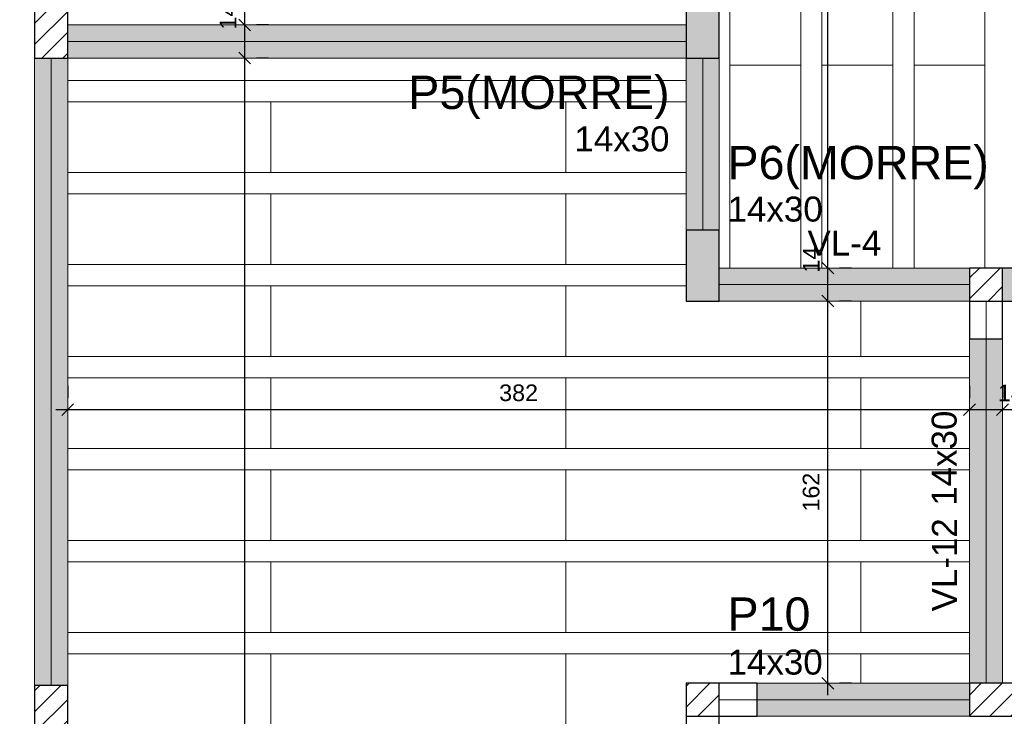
# Model space of a CAD drawing. Header units: millimetres. Extents: x 337 to 526, y -381 to -65.
# Tile 74 of 104: x 347.13 to 355.48, y -110.06 to -104.15. Entities that reach past the tile are written whole.
import ezdxf

# ---------------------------------------------------------------- set-up
doc = ezdxf.new("R2010")
doc.units = ezdxf.units.MM
doc.header["$MEASUREMENT"] = 0
doc.layers.get('0').update_dxf_attribs({"lineweight": 5})
for name, color, linetype, lineweight in [('FO-Cotas', 5, 'Continuous', 5), ('FO-Eixos', 5, 'Continuous', 5), ('FO-Hachura pilar que morre', 106, 'Continuous', 5), ('FO-Hachura pilar que passa', 19, 'Continuous', 5), ('FO-Hachura viga', 43, 'Continuous', 5), ('FO-Hachuras das lajes', 1, 'Continuous', 20), ('FO-Pilares', 152, 'Continuous', 30), ('FO-Textos das vigas', 7, 'Continuous', 5), ('FO-Textos dos pilares', 7, 'Continuous', 5), ('FO-Vigas', 1, 'Continuous', 20)]:
    doc.layers.add(name, color=color, linetype=linetype, lineweight=lineweight)
doc.styles.add('Arial', font='arial.ttf')
doc.dimstyles.new('UM_50.000000', dxfattribs={"dimtxt": 0.18, "dimasz": 0.1, "dimexe": 0.1, "dimexo": 0.2, "dimgap": 0, "dimtad": 1, "dimtih": 1, "dimtoh": 1, "dimdec": 1, "dimlfac": 50, "dimzin": 0, "dimdsep": 46, "dimtxsty": 'Standard', "dimcen": 0.09, "dimdle": 0.1, "dimadec": 1, "dimazin": 2, "dimtfac": 1, "dimtdec": 4, "dimtofl": 0, "dimtmove": 0, "dimatfit": 3, "dimfxl": 1, "dimtolj": 1, "dimarcsym": 0})
pattern_1 = [(45, (341.78375, -155.80293), (-0.08838835, 0.08838835), [])]

# ---------------------------------------------------------------- blocks, each defined once
blk = doc.blocks.new('_Oblique')
at = {"color": 0, "linetype": 'ByBlock', "lineweight": -2}
blk.add_line((-0.5, -0.5), (0.5, 0.5), dxfattribs=at)
blk = doc.blocks.new('*D410')
at = {"layer": 'Defpoints', "color": 0, "transparency": 16777216}
for p in [(345.8486, -109.7995), (347.2606, -109.7995), (347.2606, -110.3995)]:
    blk.add_point(p, dxfattribs=at)
at = {"layer": 'FO-Cotas', "color": 0, "lineweight": -2, "transparency": 16777216}
for p, q in [((345.8486, -110.4995), (345.8486, -109.6995)), ((347.0606, -109.7995), (345.7486, -109.7995)), ((347.0606, -110.3995), (345.7486, -110.3995))]:
    blk.add_line(p, q, dxfattribs=at)
at = {"layer": 'FO-Cotas', "color": 0, "lineweight": -2, "transparency": 16777216, "xscale": 0.1, "yscale": 0.1, "zscale": 0.1}
for p, rotation in [((345.8486, -109.7995), 90), ((345.8486, -110.3995), 270)]:
    blk.add_blockref('_Oblique', p, dxfattribs=dict(at, rotation=rotation))
at = {"layer": 'FO-Cotas', "color": 7, "transparency": 16777216, "insert": (345.7074, -110.0995), "char_height": 0.1412, "attachment_point": 5, "rotation": 90, "style": 'Arial'}
blk.add_mtext('\\A1;30', dxfattribs=at)
blk = doc.blocks.new('*D365')
at = {"layer": 'Defpoints', "color": 0, "transparency": 16777216}
for p in [(345.8486, -104.4795), (347.2606, -104.4795), (347.2606, -109.7995)]:
    blk.add_point(p, dxfattribs=at)
at = {"layer": 'FO-Cotas', "color": 0, "lineweight": -2, "transparency": 16777216}
for p, q in [((345.8486, -109.8995), (345.8486, -104.3795)), ((347.0606, -104.4795), (345.7486, -104.4795)), ((347.0606, -109.7995), (345.7486, -109.7995))]:
    blk.add_line(p, q, dxfattribs=at)
at = {"layer": 'FO-Cotas', "color": 0, "lineweight": -2, "transparency": 16777216, "xscale": 0.1, "yscale": 0.1, "zscale": 0.1}
for p, rotation in [((345.8486, -104.4795), 90), ((345.8486, -109.7995), 270)]:
    blk.add_blockref('_Oblique', p, dxfattribs=dict(at, rotation=rotation))
at = {"layer": 'FO-Cotas', "color": 7, "transparency": 16777216, "insert": (345.7074, -107.1395), "char_height": 0.1412, "attachment_point": 5, "rotation": 90, "style": 'Arial'}
blk.add_mtext('\\A1;266', dxfattribs=at)
blk = doc.blocks.new('*D366')
at = {"layer": 'Defpoints', "color": 0, "transparency": 16777216}
for p in [(345.8486, -103.8795), (347.2606, -103.8795), (347.2606, -104.4795)]:
    blk.add_point(p, dxfattribs=at)
at = {"layer": 'FO-Cotas', "color": 0, "lineweight": -2, "transparency": 16777216}
for p, q in [((345.8486, -104.5795), (345.8486, -103.7795)), ((347.0606, -103.8795), (345.7486, -103.8795)), ((347.0606, -104.4795), (345.7486, -104.4795))]:
    blk.add_line(p, q, dxfattribs=at)
at = {"layer": 'FO-Cotas', "color": 0, "lineweight": -2, "transparency": 16777216, "xscale": 0.1, "yscale": 0.1, "zscale": 0.1}
for p, rotation in [((345.8486, -103.8795), 90), ((345.8486, -104.4795), 270)]:
    blk.add_blockref('_Oblique', p, dxfattribs=dict(at, rotation=rotation))
at = {"layer": 'FO-Cotas', "color": 7, "transparency": 16777216, "insert": (345.7074, -104.1795), "char_height": 0.1412, "attachment_point": 5, "rotation": 90, "style": 'Arial'}
blk.add_mtext('\\A1;30', dxfattribs=at)
blk = doc.blocks.new('*D369')
at = {"layer": 'Defpoints', "color": 0, "transparency": 16777216}
for p in [(345.4956, -99.8797), (347.2606, -99.8797), (347.2606, -117.5197)]:
    blk.add_point(p, dxfattribs=at)
at = {"layer": 'FO-Cotas', "color": 0, "lineweight": -2, "transparency": 16777216}
for p, q in [((345.4956, -117.6197), (345.4956, -99.7797)), ((347.0606, -99.8797), (345.3956, -99.8797)), ((347.0606, -117.5197), (345.3956, -117.5197))]:
    blk.add_line(p, q, dxfattribs=at)
at = {"layer": 'FO-Cotas', "color": 0, "lineweight": -2, "transparency": 16777216, "xscale": 0.1, "yscale": 0.1, "zscale": 0.1}
for p, rotation in [((345.4956, -99.8797), 90), ((345.4956, -117.5197), 270)]:
    blk.add_blockref('_Oblique', p, dxfattribs=dict(at, rotation=rotation))
at = {"layer": 'FO-Cotas', "color": 7, "transparency": 16777216, "insert": (345.3544, -108.6997), "char_height": 0.1412, "attachment_point": 5, "rotation": 90, "style": 'Arial'}
blk.add_mtext('\\A1;882', dxfattribs=at)
blk = doc.blocks.new('*D381')
at = {"layer": 'Defpoints', "color": 0, "transparency": 16777216}
for p in [(353.0606, -99.8797), (362.9856, -99.8797), (355.2806, -117.5197)]:
    blk.add_point(p, dxfattribs=at)
at = {"layer": 'FO-Cotas', "color": 0, "lineweight": -2, "transparency": 16777216}
for p, q in [((362.9856, -117.6197), (362.9856, -99.7797)), ((353.2606, -99.8797), (363.0856, -99.8797)), ((355.4806, -117.5197), (363.0856, -117.5197))]:
    blk.add_line(p, q, dxfattribs=at)
at = {"layer": 'FO-Cotas', "color": 0, "lineweight": -2, "transparency": 16777216, "xscale": 0.1, "yscale": 0.1, "zscale": 0.1}
for p, rotation in [((362.9856, -99.8797), 90), ((362.9856, -117.5197), 270)]:
    blk.add_blockref('_Oblique', p, dxfattribs=dict(at, rotation=rotation))
at = {"layer": 'FO-Cotas', "color": 7, "transparency": 16777216, "insert": (362.8444, -108.6997), "char_height": 0.1412, "attachment_point": 5, "rotation": 90, "style": 'Arial'}
blk.add_mtext('\\A1;882', dxfattribs=at)
blk = doc.blocks.new('*D383')
at = {"layer": 'Defpoints', "color": 0, "transparency": 16777216}
for p in [(347.5406, -107.4595), (355.1808, -107.4595), (355.1808, -107.4595)]:
    blk.add_point(p, dxfattribs=at)
at = {"layer": 'FO-Cotas', "color": 0, "lineweight": -2, "transparency": 16777216}
for p, q in [((347.5406, -107.2595), (347.5406, -107.3595)), ((355.1808, -107.2595), (355.1808, -107.3595)), ((347.4406, -107.4595), (355.2808, -107.4595))]:
    blk.add_line(p, q, dxfattribs=at)
at = {"layer": 'FO-Cotas', "color": 0, "lineweight": -2, "transparency": 16777216, "xscale": 0.1, "yscale": 0.1, "zscale": 0.1, "rotation": 180}
blk.add_blockref('_Oblique', (347.5406, -107.4595), dxfattribs=at)
at = {"layer": 'FO-Cotas', "color": 0, "lineweight": -2, "transparency": 16777216, "xscale": 0.1, "yscale": 0.1, "zscale": 0.1}
blk.add_blockref('_Oblique', (355.1808, -107.4595), dxfattribs=at)
at = {"layer": 'FO-Cotas', "color": 7, "transparency": 16777216, "insert": (351.3607, -107.3183), "char_height": 0.1412, "attachment_point": 5, "rotation": 0.00573, "style": 'Arial'}
blk.add_mtext('\\A1;382', dxfattribs=at)
blk = doc.blocks.new('*D384')
at = {"layer": 'Defpoints', "color": 0, "transparency": 16777216}
for p in [(355.1808, -107.4595), (355.4608, -107.4595), (355.4608, -107.4595)]:
    blk.add_point(p, dxfattribs=at)
at = {"layer": 'FO-Cotas', "color": 0, "lineweight": -2, "transparency": 16777216}
for p, q in [((355.1808, -107.2595), (355.1808, -107.3595)), ((355.4608, -107.2595), (355.4608, -107.3595)), ((355.0808, -107.4595), (355.5608, -107.4595))]:
    blk.add_line(p, q, dxfattribs=at)
at = {"layer": 'FO-Cotas', "color": 0, "lineweight": -2, "transparency": 16777216, "xscale": 0.1, "yscale": 0.1, "zscale": 0.1, "rotation": 180}
blk.add_blockref('_Oblique', (355.1808, -107.4595), dxfattribs=at)
at = {"layer": 'FO-Cotas', "color": 0, "lineweight": -2, "transparency": 16777216, "xscale": 0.1, "yscale": 0.1, "zscale": 0.1}
blk.add_blockref('_Oblique', (355.4608, -107.4595), dxfattribs=at)
at = {"layer": 'FO-Cotas', "color": 7, "transparency": 16777216, "insert": (355.5314, -107.3183), "char_height": 0.1412, "attachment_point": 5, "rotation": 0.00573, "style": 'Arial'}
blk.add_mtext('\\A1;14', dxfattribs=at)
blk = doc.blocks.new('*D385')
at = {"layer": 'Defpoints', "color": 0, "transparency": 16777216}
for p in [(355.4608, -107.4595), (360.9406, -107.4595), (360.9406, -107.4595)]:
    blk.add_point(p, dxfattribs=at)
at = {"layer": 'FO-Cotas', "color": 0, "lineweight": -2, "transparency": 16777216}
for p, q in [((355.4608, -107.2595), (355.4608, -107.3595)), ((360.9406, -107.2595), (360.9406, -107.3595)), ((355.3608, -107.4595), (361.0406, -107.4595))]:
    blk.add_line(p, q, dxfattribs=at)
at = {"layer": 'FO-Cotas', "color": 0, "lineweight": -2, "transparency": 16777216, "xscale": 0.1, "yscale": 0.1, "zscale": 0.1, "rotation": 180}
blk.add_blockref('_Oblique', (355.4608, -107.4595), dxfattribs=at)
at = {"layer": 'FO-Cotas', "color": 0, "lineweight": -2, "transparency": 16777216, "xscale": 0.1, "yscale": 0.1, "zscale": 0.1}
blk.add_blockref('_Oblique', (360.9406, -107.4595), dxfattribs=at)
at = {"layer": 'FO-Cotas', "color": 7, "transparency": 16777216, "insert": (358.2007, -107.3183), "char_height": 0.1412, "attachment_point": 5, "rotation": 0.00573, "style": 'Arial'}
blk.add_mtext('\\A1;274', dxfattribs=at)
blk = doc.blocks.new('*D386')
at = {"layer": 'Defpoints', "color": 0, "transparency": 16777216}
for p in [(349.0406, -104.4795), (349.0406, -104.4795), (349.0406, -117.2397)]:
    blk.add_point(p, dxfattribs=at)
at = {"layer": 'FO-Cotas', "color": 0, "lineweight": -2, "transparency": 16777216}
for p, q in [((349.0406, -117.3397), (349.0406, -104.3795)), ((349.2406, -104.4795), (349.1406, -104.4795)), ((349.2406, -117.2397), (349.1406, -117.2397))]:
    blk.add_line(p, q, dxfattribs=at)
at = {"layer": 'FO-Cotas', "color": 0, "lineweight": -2, "transparency": 16777216, "xscale": 0.1, "yscale": 0.1, "zscale": 0.1}
for p, rotation in [((349.0406, -104.4795), 90), ((349.0406, -117.2397), 270)]:
    blk.add_blockref('_Oblique', p, dxfattribs=dict(at, rotation=rotation))
at = {"layer": 'FO-Cotas', "color": 7, "transparency": 16777216, "insert": (348.8994, -110.8596), "char_height": 0.1412, "attachment_point": 5, "rotation": 90, "style": 'Arial'}
blk.add_mtext('\\A1;638', dxfattribs=at)
blk = doc.blocks.new('*D387')
at = {"layer": 'Defpoints', "color": 0, "transparency": 16777216}
for p in [(349.0406, -104.1995), (349.0406, -104.1995), (349.0406, -104.4795)]:
    blk.add_point(p, dxfattribs=at)
at = {"layer": 'FO-Cotas', "color": 0, "lineweight": -2, "transparency": 16777216}
for p, q in [((349.0406, -104.5795), (349.0406, -104.0995)), ((349.2406, -104.1995), (349.1406, -104.1995)), ((349.2406, -104.4795), (349.1406, -104.4795))]:
    blk.add_line(p, q, dxfattribs=at)
at = {"layer": 'FO-Cotas', "color": 0, "lineweight": -2, "transparency": 16777216, "xscale": 0.1, "yscale": 0.1, "zscale": 0.1}
for p, rotation in [((349.0406, -104.1995), 90), ((349.0406, -104.4795), 270)]:
    blk.add_blockref('_Oblique', p, dxfattribs=dict(at, rotation=rotation))
at = {"layer": 'FO-Cotas', "color": 7, "transparency": 16777216, "insert": (348.8994, -104.1289), "char_height": 0.1412, "attachment_point": 5, "rotation": 90, "style": 'Arial'}
blk.add_mtext('\\A1;14', dxfattribs=at)
blk = doc.blocks.new('*D388')
at = {"layer": 'Defpoints', "color": 0, "transparency": 16777216}
for p in [(349.0406, -100.1597), (349.0406, -100.1597), (349.0406, -104.1995)]:
    blk.add_point(p, dxfattribs=at)
at = {"layer": 'FO-Cotas', "color": 0, "lineweight": -2, "transparency": 16777216}
for p, q in [((349.0406, -104.2995), (349.0406, -100.0597)), ((349.2406, -100.1597), (349.1406, -100.1597)), ((349.2406, -104.1995), (349.1406, -104.1995))]:
    blk.add_line(p, q, dxfattribs=at)
at = {"layer": 'FO-Cotas', "color": 0, "lineweight": -2, "transparency": 16777216, "xscale": 0.1, "yscale": 0.1, "zscale": 0.1}
for p, rotation in [((349.0406, -100.1597), 90), ((349.0406, -104.1995), 270)]:
    blk.add_blockref('_Oblique', p, dxfattribs=dict(at, rotation=rotation))
at = {"layer": 'FO-Cotas', "color": 7, "transparency": 16777216, "insert": (348.8994, -102.1796), "char_height": 0.1412, "attachment_point": 5, "rotation": 90, "style": 'Arial'}
blk.add_mtext('\\A1;202', dxfattribs=at)
blk = doc.blocks.new('*D390')
at = {"layer": 'Defpoints', "color": 0, "transparency": 16777216}
for p in [(353.9806, -106.5395), (353.9806, -106.5395), (353.9806, -109.7795)]:
    blk.add_point(p, dxfattribs=at)
at = {"layer": 'FO-Cotas', "color": 0, "lineweight": -2, "transparency": 16777216}
for p, q in [((353.9806, -109.8795), (353.9806, -106.4395)), ((354.1806, -106.5395), (354.0806, -106.5395)), ((354.1806, -109.7795), (354.0806, -109.7795))]:
    blk.add_line(p, q, dxfattribs=at)
at = {"layer": 'FO-Cotas', "color": 0, "lineweight": -2, "transparency": 16777216, "xscale": 0.1, "yscale": 0.1, "zscale": 0.1}
for p, rotation in [((353.9806, -106.5395), 90), ((353.9806, -109.7795), 270)]:
    blk.add_blockref('_Oblique', p, dxfattribs=dict(at, rotation=rotation))
at = {"layer": 'FO-Cotas', "color": 7, "transparency": 16777216, "insert": (353.8394, -108.1595), "char_height": 0.1412, "attachment_point": 5, "rotation": 90, "style": 'Arial'}
blk.add_mtext('\\A1;162', dxfattribs=at)
blk = doc.blocks.new('*D391')
at = {"layer": 'Defpoints', "color": 0, "transparency": 16777216}
for p in [(353.9806, -106.2595), (353.9806, -106.2595), (353.9806, -106.5395)]:
    blk.add_point(p, dxfattribs=at)
at = {"layer": 'FO-Cotas', "color": 0, "lineweight": -2, "transparency": 16777216}
for p, q in [((353.9806, -106.6395), (353.9806, -106.1595)), ((354.1806, -106.2595), (354.0806, -106.2595)), ((354.1806, -106.5395), (354.0806, -106.5395))]:
    blk.add_line(p, q, dxfattribs=at)
at = {"layer": 'FO-Cotas', "color": 0, "lineweight": -2, "transparency": 16777216, "xscale": 0.1, "yscale": 0.1, "zscale": 0.1}
for p, rotation in [((353.9806, -106.2595), 90), ((353.9806, -106.5395), 270)]:
    blk.add_blockref('_Oblique', p, dxfattribs=dict(at, rotation=rotation))
at = {"layer": 'FO-Cotas', "color": 7, "transparency": 16777216, "insert": (353.8394, -106.1889), "char_height": 0.1412, "attachment_point": 5, "rotation": 90, "style": 'Arial'}
blk.add_mtext('\\A1;14', dxfattribs=at)
blk = doc.blocks.new('*D392')
at = {"layer": 'Defpoints', "color": 0, "transparency": 16777216}
for p in [(353.9806, -101.4195), (353.9806, -101.4195), (353.9806, -106.2595)]:
    blk.add_point(p, dxfattribs=at)
at = {"layer": 'FO-Cotas', "color": 0, "lineweight": -2, "transparency": 16777216}
for p, q in [((353.9806, -106.3595), (353.9806, -101.3195)), ((354.1806, -101.4195), (354.0806, -101.4195)), ((354.1806, -106.2595), (354.0806, -106.2595))]:
    blk.add_line(p, q, dxfattribs=at)
at = {"layer": 'FO-Cotas', "color": 0, "lineweight": -2, "transparency": 16777216, "xscale": 0.1, "yscale": 0.1, "zscale": 0.1}
for p, rotation in [((353.9806, -101.4195), 90), ((353.9806, -106.2595), 270)]:
    blk.add_blockref('_Oblique', p, dxfattribs=dict(at, rotation=rotation))
at = {"layer": 'FO-Cotas', "color": 7, "transparency": 16777216, "insert": (353.8394, -103.8395), "char_height": 0.1412, "attachment_point": 5, "rotation": 90, "style": 'Arial'}
blk.add_mtext('\\A1;242', dxfattribs=at)

msp = doc.modelspace()

# ---------------------------------------------------------------- hatches: boundary and pattern name
at = {"layer": 'FO-Hachura pilar que morre', "linetype": 'Continuous'}
for points in [[(352.7806, -104.4795), (352.9206, -104.4795), (353.0606, -104.4795), (353.0606, -104.1795), (353.0606, -103.8795), (352.9206, -103.8795), (352.7806, -103.8795), (352.7806, -104.1795)], [(352.7806, -106.5395), (352.9206, -106.5395), (353.0606, -106.5395), (353.0606, -106.2395), (353.0606, -105.9395), (352.9206, -105.9395), (352.7806, -105.9395), (352.7806, -106.2395)], [(355.4608, -106.5397), (355.7806, -106.5397), (355.7806, -106.2597), (355.4608, -106.2597), (355.4608, -106.5397)]]:
    msp.add_hatch(color=256, dxfattribs=at).paths.add_polyline_path(points)
at = {"layer": 'FO-Hachura pilar que passa', "linetype": 'Continuous'}
h = msp.add_hatch(dxfattribs=at)
h.set_pattern_fill('ANSI31', color=256, style=0)
h.set_pattern_definition(pattern_1)
h.paths.add_polyline_path([(347.2606, -104.4795), (347.4006, -104.4795), (347.5406, -104.4795), (347.5406, -104.1795), (347.5406, -103.8795), (347.4006, -103.8795), (347.2606, -103.8795), (347.2606, -104.1795)])
h = msp.add_hatch(dxfattribs=at)
h.set_pattern_fill('ANSI31', color=256, style=0)
h.set_pattern_definition(pattern_1)
h.paths.add_polyline_path([(355.4608, -106.2597), (355.1808, -106.2597), (355.1808, -106.5397), (355.4608, -106.5397), (355.4608, -106.2597)])
h = msp.add_hatch(dxfattribs=at)
h.set_pattern_fill('ANSI31', color=256, style=0)
h.set_pattern_definition(pattern_1)
h.paths.add_polyline_path([(347.5406, -109.7995), (347.4006, -109.7995), (347.2606, -109.7995), (347.2606, -110.0995), (347.2606, -110.3995), (347.4006, -110.3995), (347.5406, -110.3995), (347.5406, -110.0995)])
h = msp.add_hatch(dxfattribs=at)
h.set_pattern_fill('ANSI31', color=256, style=0)
h.set_pattern_definition(pattern_1)
h.paths.add_polyline_path([(353.0606, -109.7797), (352.7806, -109.7797), (352.7806, -110.0597), (353.0606, -110.0597), (353.0606, -109.7797)])
h = msp.add_hatch(dxfattribs=at)
h.set_pattern_fill('ANSI31', color=256, style=0)
h.set_pattern_definition(pattern_1)
h.paths.add_polyline_path([(355.1808, -109.7795), (355.1808, -109.9195), (355.1808, -110.0595), (355.4808, -110.0595), (355.7808, -110.0595), (355.7808, -109.9195), (355.7808, -109.7795), (355.4808, -109.7795)])
at = {"layer": 'FO-Hachura viga', "linetype": 'Continuous'}
for points in [[(352.7806, -104.1995), (352.7806, -104.1995), (347.5406, -104.1995), (347.5406, -104.4795), (352.7806, -104.4795), (352.7806, -104.1995)], [(347.5406, -104.4795), (347.5406, -104.4795), (347.2606, -104.4795), (347.2606, -109.7995), (347.5406, -109.7995), (347.5406, -104.4795)], [(353.0606, -104.4795), (353.0606, -104.4795), (352.7806, -104.4795), (352.7806, -105.9395), (353.0606, -105.9395), (353.0606, -104.4795)], [(355.1806, -106.2595), (355.1806, -106.2595), (353.0606, -106.2595), (353.0606, -106.5395), (355.1806, -106.5395), (355.1806, -106.2595)], [(355.1806, -106.8595), (355.1806, -106.8595), (355.1806, -109.7795), (355.4606, -109.7795), (355.4606, -106.8595), (355.1806, -106.8595)], [(355.1806, -109.7795), (355.1806, -109.7795), (353.3806, -109.7797), (353.3806, -110.0595), (355.1806, -110.0595), (355.1806, -109.7795)]]:
    msp.add_hatch(color=256, dxfattribs=at).paths.add_polyline_path(points)

# ---------------------------------------------------------------- linework, layer by layer
at = {"layer": 'FO-Eixos'}
for p, q in [((347.5406, -104.3395), (352.7806, -104.3395)), ((347.4006, -109.7995), (347.4006, -104.4795)), ((352.9206, -105.9395), (352.9206, -104.4795)), ((353.0606, -106.3995), (355.1808, -106.3995)), ((355.3208, -109.7795), (355.3208, -106.5395)), ((353.0606, -109.9195), (355.1808, -109.9195))]:
    msp.add_line(p, q, dxfattribs=at)
for points in [[(353.7506, -104.5397), (353.7506, -102.0397), (353.1506, -102.0397), (353.1506, -104.5397), (353.7506, -104.5397)], [(354.5306, -104.5397), (354.5306, -102.0397), (353.9306, -102.0397), (353.9306, -104.5397), (354.5306, -104.5397)], [(355.3106, -104.5397), (355.3106, -102.0397), (354.7106, -102.0397), (354.7106, -104.5397), (355.3106, -104.5397)], [(349.2606, -105.4497), (351.7606, -105.4497), (351.7606, -104.8497), (349.2606, -104.8497), (349.2606, -105.4497)], [(349.2606, -106.2297), (351.7606, -106.2297), (351.7606, -105.6297), (349.2606, -105.6297), (349.2606, -106.2297)], [(349.2606, -107.0097), (351.7606, -107.0097), (351.7606, -106.4097), (349.2606, -106.4097), (349.2606, -107.0097)], [(349.2606, -107.7897), (351.7606, -107.7897), (351.7606, -107.1897), (349.2606, -107.1897), (349.2606, -107.7897)], [(351.7606, -107.7897), (354.2606, -107.7897), (354.2606, -107.1897), (351.7606, -107.1897), (351.7606, -107.7897)], [(349.2606, -108.5697), (351.7606, -108.5697), (351.7606, -107.9697), (349.2606, -107.9697), (349.2606, -108.5697)], [(351.7606, -108.5697), (354.2606, -108.5697), (354.2606, -107.9697), (351.7606, -107.9697), (351.7606, -108.5697)], [(349.2606, -109.3497), (351.7606, -109.3497), (351.7606, -108.7497), (349.2606, -108.7497), (349.2606, -109.3497)], [(351.7606, -109.3497), (354.2606, -109.3497), (354.2606, -108.7497), (351.7606, -108.7497), (351.7606, -109.3497)], [(349.2606, -110.1297), (351.7606, -110.1297), (351.7606, -109.5297), (349.2606, -109.5297), (349.2606, -110.1297)]]:
    msp.add_lwpolyline(points, close=True, dxfattribs=at)
for points in [[(353.7506, -106.2597), (353.7506, -104.5397), (353.1506, -104.5397), (353.1506, -106.2597)], [(354.5306, -106.2597), (354.5306, -104.5397), (353.9306, -104.5397), (353.9306, -106.2597)], [(355.3106, -106.2597), (355.3106, -104.5397), (354.7106, -104.5397), (354.7106, -106.2597)], [(347.5406, -105.4497), (349.2606, -105.4497), (349.2606, -104.8497), (347.5406, -104.8497)], [(352.7806, -104.8497), (351.7606, -104.8497), (351.7606, -105.4497), (352.7806, -105.4497)], [(347.5406, -106.2297), (349.2606, -106.2297), (349.2606, -105.6297), (347.5406, -105.6297)], [(352.7806, -105.6297), (351.7606, -105.6297), (351.7606, -106.2297), (352.7806, -106.2297)], [(347.5406, -107.0097), (349.2606, -107.0097), (349.2606, -106.4097), (347.5406, -106.4097)], [(352.7806, -106.4097), (351.7606, -106.4097), (351.7606, -107.0097), (354.2606, -107.0097), (354.2606, -106.5397)], [(354.2606, -106.5397), (354.2606, -107.0097), (355.1806, -107.0097)], [(347.5406, -107.7897), (349.2606, -107.7897), (349.2606, -107.1897), (347.5406, -107.1897)], [(355.1806, -107.1897), (354.2606, -107.1897), (354.2606, -107.7897), (355.1806, -107.7897)], [(347.5406, -108.5697), (349.2606, -108.5697), (349.2606, -107.9697), (347.5406, -107.9697)], [(355.1806, -107.9697), (354.2606, -107.9697), (354.2606, -108.5697), (355.1806, -108.5697)], [(347.5406, -109.3497), (349.2606, -109.3497), (349.2606, -108.7497), (347.5406, -108.7497)], [(355.1806, -108.7497), (354.2606, -108.7497), (354.2606, -109.3497), (355.1806, -109.3497)], [(347.5406, -110.1297), (349.2606, -110.1297), (349.2606, -109.5297), (347.5406, -109.5297)], [(354.2606, -109.7797), (354.2606, -109.5297), (351.7606, -109.5297), (351.7606, -110.1297), (352.7806, -110.1297)]]:
    msp.add_lwpolyline(points, dxfattribs=at)
at = {"layer": 'FO-Hachuras das lajes'}
for p, q in [((353.1506, -106.2597), (353.1506, -101.4197)), ((353.7506, -106.2597), (353.7506, -101.4197)), ((353.9306, -106.2597), (353.9306, -101.4197)), ((354.5306, -106.2597), (354.5306, -101.4197)), ((354.7106, -106.2597), (354.7106, -101.4197)), ((355.3106, -106.2597), (355.3106, -101.4197)), ((347.5406, -104.6697), (352.7806, -104.6697)), ((347.5406, -104.8497), (352.7806, -104.8497)), ((347.5406, -105.4497), (352.7806, -105.4497)), ((347.5406, -105.6297), (352.7806, -105.6297)), ((347.5406, -106.2297), (352.7806, -106.2297)), ((347.5406, -106.4097), (352.7806, -106.4097)), ((347.5406, -107.0097), (352.7806, -107.0097)), ((352.7806, -107.0097), (355.1806, -107.0097)), ((347.5406, -107.1897), (352.7806, -107.1897)), ((352.7806, -107.1897), (355.1806, -107.1897)), ((347.5406, -107.7897), (352.7806, -107.7897)), ((352.7806, -107.7897), (355.1806, -107.7897)), ((347.5406, -107.9697), (352.7806, -107.9697)), ((352.7806, -107.9697), (355.1806, -107.9697)), ((347.5406, -108.5697), (352.7806, -108.5697)), ((352.7806, -108.5697), (355.1806, -108.5697)), ((347.5406, -108.7497), (352.7806, -108.7497)), ((352.7806, -108.7497), (355.1806, -108.7497)), ((347.5406, -109.3497), (352.7806, -109.3497)), ((352.7806, -109.3497), (355.1806, -109.3497)), ((347.5406, -109.5297), (352.7806, -109.5297)), ((352.7806, -109.5297), (355.1806, -109.5297))]:
    msp.add_line(p, q, dxfattribs=at)
at = {"layer": 'FO-Pilares'}
for p, q in [((355.4608, -106.5395), (355.4608, -106.2595)), ((355.1808, -106.5395), (355.4608, -106.5395)), ((353.0606, -110.0595), (353.0606, -109.7795)), ((352.7806, -110.0595), (353.0606, -110.0595))]:
    msp.add_line(p, q, dxfattribs=at)
for points in [[(347.2606, -104.4795), (347.4006, -104.4795), (347.5406, -104.4795), (347.5406, -104.1795), (347.5406, -103.8795), (347.4006, -103.8795), (347.2606, -103.8795), (347.2606, -104.1795), (347.2606, -104.4795)], [(352.7806, -104.4795), (352.9206, -104.4795), (353.0606, -104.4795), (353.0606, -104.1795), (353.0606, -103.8795), (352.9206, -103.8795), (352.7806, -103.8795), (352.7806, -104.1795), (352.7806, -104.4795)], [(352.7806, -106.5395), (352.9206, -106.5395), (353.0606, -106.5395), (353.0606, -106.2395), (353.0606, -105.9395), (352.9206, -105.9395), (352.7806, -105.9395), (352.7806, -106.2395), (352.7806, -106.5395)], [(355.4608, -106.5397), (355.7806, -106.5397), (355.7806, -106.2597), (355.1808, -106.2597), (355.1808, -106.8595), (355.4608, -106.8595), (355.4608, -106.5397)], [(347.5406, -109.7995), (347.4006, -109.7995), (347.2606, -109.7995), (347.2606, -110.0995), (347.2606, -110.3995), (347.4006, -110.3995), (347.5406, -110.3995), (347.5406, -110.0995), (347.5406, -109.7995)], [(352.7806, -110.3795), (353.0606, -110.3795), (353.0606, -110.0597), (353.3806, -110.0597), (353.3806, -109.7797), (352.7806, -109.7797), (352.7806, -110.3795)], [(355.1808, -109.7795), (355.1808, -109.9195), (355.1808, -110.0595), (355.4808, -110.0595), (355.7808, -110.0595), (355.7808, -109.9195), (355.7808, -109.7795), (355.4808, -109.7795), (355.1808, -109.7795)]]:
    msp.add_lwpolyline(points, close=True, dxfattribs=at)
at = {"layer": 'FO-Vigas'}
for p, q in [((347.5406, -104.1995), (352.7806, -104.1995)), ((347.2606, -109.7995), (347.2606, -104.4795)), ((347.5406, -109.7995), (347.5406, -104.4795)), ((347.5406, -104.4795), (352.7806, -104.4795)), ((352.7806, -105.9395), (352.7806, -104.4795)), ((353.0606, -105.9395), (353.0606, -104.4795)), ((353.0606, -106.2595), (355.1808, -106.2595)), ((353.0606, -106.5395), (355.1808, -106.5395)), ((355.1808, -109.7795), (355.1808, -106.8595)), ((355.4608, -109.7795), (355.4608, -106.8595)), ((353.3806, -109.7795), (355.1808, -109.7795)), ((353.3806, -110.0595), (355.1808, -110.0595))]:
    msp.add_line(p, q, dxfattribs=at)

# ---------------------------------------------------------------- texts
at = {"layer": 'FO-Textos das vigas', "linetype": 'Continuous', "insert": (354.1207, -106.1536), "char_height": 0.2118, "width": 1.272202, "attachment_point": 8, "line_spacing_factor": 0.798, "style": 'Arial'}
msp.add_mtext('VL-4', dxfattribs=at)
at = {"layer": 'FO-Textos das vigas', "linetype": 'Continuous', "char_height": 0.2118, "rotation": 90, "line_spacing_factor": 0.798, "style": 'Arial'}
for s, insert, width, attachment_point in [('14x30', (355.0749, -108.2749), 1.640981, 7), ('VL-12', (355.0749, -108.3808), 1.607162, 9)]:
    msp.add_mtext(s, dxfattribs=dict(at, insert=insert, width=width, attachment_point=attachment_point))
at = {"layer": 'FO-Textos dos pilares', "linetype": 'Continuous', "line_spacing_factor": 0.798, "style": 'Arial'}
for s, insert, char_height, width, attachment_point in [('P5(MORRE)', (352.6398, -104.9969), 0.2824, 4.224498, 9), ('14x30', (352.6394, -105.274), 0.2118, 1.640981, 9), ('P6(MORRE)', (353.1308, -105.5919), 0.2824, 4.224498, 7), ('14x30', (353.1312, -105.8689), 0.2118, 1.640981, 7), ('P10', (353.1312, -109.3383), 0.2824, 1.339547, 7), ('14x30', (353.1312, -109.7089), 0.2118, 1.640981, 7)]:
    msp.add_mtext(s, dxfattribs=dict(at, insert=insert, char_height=char_height, width=width, attachment_point=attachment_point))

# ---------------------------------------------------------------- dimensions: what is measured, and where the dimension line sits
at = {"layer": 'FO-Cotas'}
for base, p1, p2, picture, middle in [((345.4956, -99.8797), (347.2606, -117.5197), (347.2606, -99.8797), '*D369', (345.3544, -108.6997)), ((362.9856, -99.8797), (355.2806, -117.5197), (353.0606, -99.8797), '*D381', (362.8444, -108.6997)), ((349.0406, -100.1597), (349.0406, -104.1995), (349.0406, -100.1597), '*D388', (348.8994, -102.1796)), ((353.9806, -101.4195), (353.9806, -106.2595), (353.9806, -101.4195), '*D392', (353.8394, -103.8395)), ((345.8486, -103.8795), (347.2606, -104.4795), (347.2606, -103.8795), '*D366', (345.7074, -104.1795)), ((349.0406, -104.1995), (349.0406, -104.4795), (349.0406, -104.1995), '*D387', (348.8994, -104.1289)), ((345.8486, -104.4795), (347.2606, -109.7995), (347.2606, -104.4795), '*D365', (345.7074, -107.1395)), ((349.0406, -104.4795), (349.0406, -117.2397), (349.0406, -104.4795), '*D386', (348.8994, -110.8596)), ((353.9806, -106.2595), (353.9806, -106.5395), (353.9806, -106.2595), '*D391', (353.8394, -106.1889)), ((353.9806, -106.5395), (353.9806, -109.7795), (353.9806, -106.5395), '*D390', (353.8394, -108.1595)), ((345.8486, -109.7995), (347.2606, -110.3995), (347.2606, -109.7995), '*D410', (345.7074, -110.0995))]:
    dim = msp.add_linear_dim(base=base, p1=p1, p2=p2, angle=90, dimstyle='UM_50.000000', override={"dimtxt": 0.1412, "dimasz": 0.1, "dimexe": 0.1, "dimexo": 0.2, "dimtad": 1, "dimtih": 0, "dimtoh": 0, "dimdec": 1, "dimlfac": 50, "dimzin": 8, "dimtxsty": 'Arial', "dimblk": 'Oblique', "dimblk1": 'Oblique', "dimblk2": 'Oblique', "dimsah": 1, "dimdle": 0.1, "dimse1": 0, "dimse2": 0, "dimclrt": 7, "dimadec": 1, "dimazin": 3, "dimtmove": 2, "dimldrblk": 'Oblique'}, dxfattribs=at)
    dim.commit()
    dim.dimension.update_dxf_attribs({"geometry": picture, "text_midpoint": middle, "dimtype": 160, "text_rotation": 90})
for base, p1, p2, picture, middle in [((355.1808, -107.4595), (347.5406, -107.4595), (355.1808, -107.4595), '*D383', (351.3607, -107.3183)), ((355.4608, -107.4595), (355.1808, -107.4595), (355.4608, -107.4595), '*D384', (355.5314, -107.3183)), ((360.9406, -107.4595), (355.4608, -107.4595), (360.9406, -107.4595), '*D385', (358.2007, -107.3183))]:
    dim = msp.add_linear_dim(base=base, p1=p1, p2=p2, dimstyle='UM_50.000000', override={"dimtxt": 0.1412, "dimasz": 0.1, "dimexe": 0.1, "dimexo": 0.2, "dimtad": 1, "dimtih": 0, "dimtoh": 0, "dimdec": 1, "dimlfac": 50, "dimzin": 8, "dimtxsty": 'Arial', "dimblk": 'Oblique', "dimblk1": 'Oblique', "dimblk2": 'Oblique', "dimsah": 1, "dimdle": 0.1, "dimse1": 0, "dimse2": 0, "dimclrt": 7, "dimadec": 1, "dimazin": 3, "dimtmove": 2, "dimldrblk": 'Oblique'}, dxfattribs=at)
    dim.commit()
    dim.dimension.update_dxf_attribs({"geometry": picture, "text_midpoint": middle, "dimtype": 160, "text_rotation": 0.00573})

doc.saveas('drawing.dxf')
